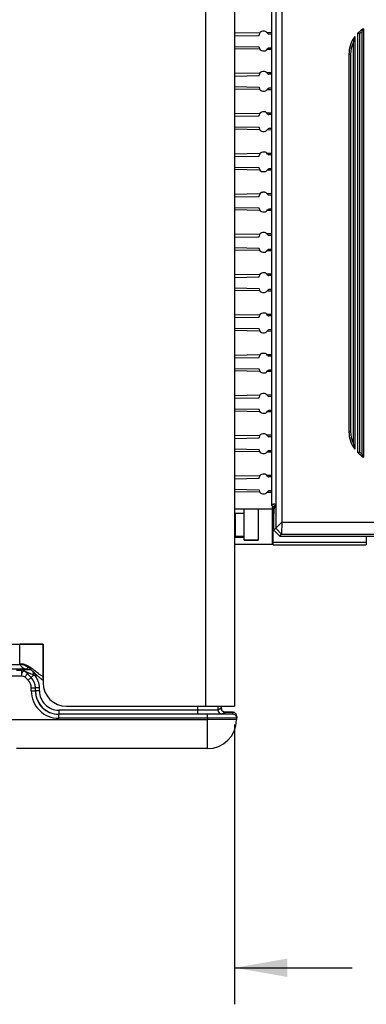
# Model space of a CAD drawing. Header units: inches. Extents: x 0 to 22, y 0 to 17.
# Tile 4 of 42: x 8 to 9.2, y 4.1 to 7.4. Entities that reach past the tile are written whole.
import ezdxf

# ---------------------------------------------------------------- set-up
doc = ezdxf.new("R2010")
doc.units = ezdxf.units.IN
doc.header["$LTSCALE"] = 1.21
doc.header["$MEASUREMENT"] = 0
doc.layers.get('0').update_dxf_attribs({"linetype": 'CONTINUOUS'})
doc.layers.add('06___PRT_ALL_SURFS', color=7, linetype='CONTINUOUS')
doc.layers.add('DIMENSIONS', color=7, linetype='CONTINUOUS')
doc.styles.get("Standard").update_dxf_attribs({"font": 'txt', "width": 0.8})
doc.dimstyles.new('DIMSTYLE_1', dxfattribs={"dimtxt": 0.125, "dimasz": 0.18, "dimexe": 0.125, "dimexo": 0.0625, "dimgap": 0.0625, "dimtad": 0, "dimtih": 1, "dimtoh": 1, "dimzin": 4, "dimdsep": 46, "dimtxsty": 'STANDARD', "dimblk": '_FILLED', "dimblk1": '_FILLED', "dimblk2": '_FILLED', "dimcen": 0.09, "dimadec": 0, "dimazin": 0, "dimtp": 0.001, "dimtm": 0.001, "dimtfac": 1, "dimtofl": 0, "dimtmove": 0, "dimatfit": 3, "dimldrblk": '_FILLED', "dimfxl": 1, "dimtolj": 1, "dimtzin": 4, "dimarcsym": 0})

# ---------------------------------------------------------------- blocks, each defined once
blk = doc.blocks.new('_FILLED')
at = {"color": 0, "linetype": 'BYBLOCK'}
blk.add_solid([(0, 0), (-1, 0.174), (-1, -0.174)], dxfattribs=at)
blk = doc.blocks.new('*D0')
at = {"layer": 'DIMENSIONS', "color": 2, "linetype": 'CONTINUOUS'}
for p, q in [((5.8118, 6.3861), (5.8118, 9.2751)), ((11.4299, 7.4311), (11.4299, 9.2751)), ((5.8118, 9.1501), (7.9458, 9.1501)), ((11.4299, 9.1501), (9.2958, 9.1501))]:
    blk.add_line(p, q, dxfattribs=at)
at = {"layer": 'DIMENSIONS', "color": 2, "linetype": 'CONTINUOUS', "xscale": 0.18, "yscale": 0.18, "zscale": 0.18, "rotation": 180}
blk.add_blockref('_FILLED', (5.8118, 9.1501), dxfattribs=at)
at = {"layer": 'DIMENSIONS', "color": 2, "linetype": 'CONTINUOUS', "xscale": 0.18, "yscale": 0.18, "zscale": 0.18}
blk.add_blockref('_FILLED', (11.4299, 9.1501), dxfattribs=at)
at = {"layer": 'DIMENSIONS', "color": 2, "linetype": 'CONTINUOUS', "insert": (8.6208, 9.2126), "char_height": 0.125, "width": 1.225, "attachment_point": 2, "line_spacing_factor": 0.9}
blk.add_mtext('5.62{\\Ftxt.shx;\\W1.000000;\\H0.125000; }[142.7]', dxfattribs=at)
blk = doc.blocks.new('*D11')
at = {"layer": 'DIMENSIONS', "color": 2, "linetype": 'CONTINUOUS'}
for p, q in [((7.6055, 5.0212), (7.6055, 4.0561)), ((8.7338, 5.0136), (8.7338, 4.0561)), ((7.6055, 4.1811), (7.2455, 4.1811)), ((8.7338, 4.1811), (9.1365, 4.1811))]:
    blk.add_line(p, q, dxfattribs=at)
at = {"layer": 'DIMENSIONS', "color": 2, "linetype": 'CONTINUOUS', "xscale": 0.18, "yscale": 0.18, "zscale": 0.18}
blk.add_blockref('_FILLED', (7.6055, 4.1811), dxfattribs=at)
at = {"layer": 'DIMENSIONS', "color": 2, "linetype": 'CONTINUOUS', "xscale": 0.18, "yscale": 0.18, "zscale": 0.18, "rotation": 180}
blk.add_blockref('_FILLED', (8.7338, 4.1811), dxfattribs=at)
at = {"layer": 'DIMENSIONS', "color": 2, "linetype": 'CONTINUOUS', "insert": (9.199, 4.2436), "char_height": 0.125, "width": 1.125, "attachment_point": 1, "line_spacing_factor": 0.9}
blk.add_mtext('1.13{\\Ftxt.shx;\\W1.000000;\\H0.125000; }[28.7]', dxfattribs=at)

msp = doc.modelspace()

# ---------------------------------------------------------------- linework, layer by layer
at = {"color": 3, "linetype": 'CONTINUOUS'}
for p, q in [((8.6338, 8.2551), (8.6338, 5.0761)), ((8.7338, 8.2551), (8.7338, 5.0761)), ((6.1038, 5.2891), (8.0778, 5.2891)), ((7.9988, 5.2191), (7.9988, 5.2891)), ((8.0778, 5.2891), (8.0778, 5.1561)), ((6.1035, 5.2191), (7.9988, 5.2191)), ((8.1578, 5.0761), (8.7338, 5.0761))]:
    msp.add_line(p, q, dxfattribs=at)
at = {"color": 7, "linetype": 'CONTINUOUS'}
for p, q in [((8.8749, 7.6389), (8.8749, 5.6854)), ((8.8949, 7.6184), (8.8949, 5.7059)), ((8.8612, 5.7653), (8.8612, 7.559)), ((8.8749, 7.5612), (8.8749, 5.7631)), ((8.82, 7.3807), (8.7338, 7.379)), ((8.8357, 7.386), (8.8298, 7.386)), ((8.8612, 7.3816), (8.8452, 7.3812)), ((9.1693, 7.3838), (9.1693, 5.9397)), ((9.1751, 7.3944), (9.1751, 5.929)), ((8.7338, 7.3706), (8.818, 7.3721)), ((8.818, 7.3721), (8.818, 7.3742)), ((8.8612, 7.3766), (8.8508, 7.3766)), ((9.1393, 7.3469), (9.1393, 5.9766)), ((9.1451, 7.3678), (9.1451, 5.9556)), ((9.1551, 5.9442), (9.1551, 7.3793)), ((9.1609, 7.3768), (9.1609, 5.9467)), ((8.7338, 7.3345), (8.818, 7.333)), ((8.82, 7.3244), (8.7338, 7.3261)), ((8.818, 7.3309), (8.818, 7.333)), ((8.8298, 7.3191), (8.8357, 7.3191)), ((8.8612, 7.3236), (8.8452, 7.3239)), ((8.8612, 7.3286), (8.8508, 7.3286)), ((9.1251, 7.3078), (9.1251, 6.0156)), ((9.1251, 7.3078), (9.1309, 7.3078)), ((9.1309, 7.3078), (9.1309, 6.0156)), ((8.8357, 7.2482), (8.8298, 7.2482)), ((8.82, 7.2429), (8.7338, 7.2412)), ((8.7338, 7.2328), (8.818, 7.2343)), ((8.818, 7.2343), (8.818, 7.2364)), ((8.8612, 7.2438), (8.8452, 7.2435)), ((8.8612, 7.2388), (8.8508, 7.2388)), ((8.7338, 7.1967), (8.818, 7.1952)), ((8.82, 7.1866), (8.7338, 7.1883)), ((8.818, 7.1931), (8.818, 7.1952)), ((8.8298, 7.1813), (8.8357, 7.1813)), ((8.8612, 7.1858), (8.8452, 7.1861)), ((8.8612, 7.1908), (8.8508, 7.1908)), ((8.8357, 7.1104), (8.8298, 7.1104)), ((8.82, 7.1051), (8.7338, 7.1034)), ((8.7338, 7.095), (8.818, 7.0965)), ((8.818, 7.0965), (8.818, 7.0986)), ((8.8612, 7.106), (8.8452, 7.1057)), ((8.8612, 7.101), (8.8508, 7.101)), ((8.7338, 7.0589), (8.818, 7.0574)), ((8.82, 7.0488), (8.7338, 7.0506)), ((8.818, 7.0553), (8.818, 7.0574)), ((8.8298, 7.0435), (8.8357, 7.0435)), ((8.8612, 7.048), (8.8452, 7.0483)), ((8.8612, 7.053), (8.8508, 7.053)), ((8.82, 6.9674), (8.7338, 6.9656)), ((8.7338, 6.9572), (8.818, 6.9587)), ((8.818, 6.9587), (8.818, 6.9608)), ((8.8357, 6.9726), (8.8298, 6.9726)), ((8.8612, 6.9682), (8.8452, 6.9679)), ((8.8612, 6.9632), (8.8508, 6.9632)), ((8.7338, 6.9211), (8.818, 6.9196)), ((8.82, 6.911), (8.7338, 6.9128)), ((8.818, 6.9175), (8.818, 6.9196)), ((8.8612, 6.9102), (8.8452, 6.9105)), ((8.8612, 6.9152), (8.8508, 6.9152)), ((8.8298, 6.9057), (8.8357, 6.9057)), ((8.82, 6.8296), (8.7338, 6.8278)), ((8.7338, 6.8195), (8.818, 6.8209)), ((8.818, 6.8209), (8.818, 6.823)), ((8.8357, 6.8349), (8.8298, 6.8349)), ((8.8612, 6.8304), (8.8452, 6.8301)), ((8.8612, 6.8254), (8.8508, 6.8254)), ((8.7338, 6.7833), (8.818, 6.7819)), ((8.82, 6.7732), (8.7338, 6.775)), ((8.818, 6.7797), (8.818, 6.7819)), ((8.8612, 6.7774), (8.8508, 6.7774)), ((8.8298, 6.7679), (8.8357, 6.7679)), ((8.8612, 6.7724), (8.8452, 6.7727)), ((8.82, 6.6918), (8.7338, 6.69)), ((8.7338, 6.6817), (8.818, 6.6831)), ((8.818, 6.6831), (8.818, 6.6852)), ((8.8357, 6.6971), (8.8298, 6.6971)), ((8.8612, 6.6926), (8.8452, 6.6923)), ((8.8612, 6.6876), (8.8508, 6.6876)), ((8.7338, 6.6455), (8.818, 6.6441)), ((8.818, 6.6419), (8.818, 6.6441)), ((8.8612, 6.6396), (8.8508, 6.6396)), ((8.82, 6.6354), (8.7338, 6.6372)), ((8.8298, 6.6301), (8.8357, 6.6301)), ((8.8612, 6.6346), (8.8452, 6.6349)), ((8.82, 6.554), (8.7338, 6.5522)), ((8.7338, 6.5439), (8.818, 6.5453)), ((8.818, 6.5453), (8.818, 6.5475)), ((8.8357, 6.5593), (8.8298, 6.5593)), ((8.8612, 6.5548), (8.8452, 6.5545)), ((8.8612, 6.5498), (8.8508, 6.5498)), ((8.7338, 6.5077), (8.818, 6.5063)), ((8.818, 6.5041), (8.818, 6.5063)), ((8.82, 6.4976), (8.7338, 6.4994)), ((8.8298, 6.4923), (8.8357, 6.4923)), ((8.8612, 6.4968), (8.8452, 6.4971)), ((8.8612, 6.5018), (8.8508, 6.5018)), ((8.82, 6.4162), (8.7338, 6.4144)), ((8.7338, 6.4061), (8.818, 6.4075)), ((8.818, 6.4075), (8.818, 6.4097)), ((8.8357, 6.4215), (8.8298, 6.4215)), ((8.8612, 6.417), (8.8452, 6.4167)), ((8.8612, 6.412), (8.8508, 6.412)), ((8.7338, 6.3699), (8.818, 6.3685)), ((8.82, 6.3598), (8.7338, 6.3616)), ((8.818, 6.3664), (8.818, 6.3685)), ((8.8298, 6.3545), (8.8357, 6.3545)), ((8.8612, 6.359), (8.8452, 6.3593)), ((8.8612, 6.364), (8.8508, 6.364)), ((8.82, 6.2784), (8.7338, 6.2766)), ((8.7338, 6.2683), (8.818, 6.2697)), ((8.818, 6.2697), (8.818, 6.2719)), ((8.8357, 6.2837), (8.8298, 6.2837)), ((8.8612, 6.2792), (8.8452, 6.2789)), ((8.8612, 6.2742), (8.8508, 6.2742)), ((8.7338, 6.2321), (8.818, 6.2307)), ((8.82, 6.222), (8.7338, 6.2238)), ((8.818, 6.2286), (8.818, 6.2307)), ((8.8298, 6.2167), (8.8357, 6.2167)), ((8.8612, 6.2212), (8.8452, 6.2215)), ((8.8612, 6.2262), (8.8508, 6.2262)), ((8.82, 6.1406), (8.7338, 6.1388)), ((8.818, 6.1319), (8.818, 6.1341)), ((8.8357, 6.1459), (8.8298, 6.1459)), ((8.8612, 6.1414), (8.8452, 6.1411)), ((8.8612, 6.1364), (8.8508, 6.1364)), ((8.7338, 6.1305), (8.818, 6.1319)), ((8.7338, 6.0943), (8.818, 6.0929)), ((8.82, 6.0842), (8.7338, 6.086)), ((8.818, 6.0908), (8.818, 6.0929)), ((8.8298, 6.0789), (8.8357, 6.0789)), ((8.8612, 6.0834), (8.8452, 6.0837)), ((8.8612, 6.0884), (8.8508, 6.0884)), ((8.82, 6.0028), (8.7338, 6.001)), ((8.8357, 6.0081), (8.8298, 6.0081)), ((8.8612, 6.0036), (8.8452, 6.0033)), ((8.8612, 5.9986), (8.8508, 5.9986)), ((9.1251, 6.0156), (9.1309, 6.0156)), ((8.7338, 5.9927), (8.818, 5.9942)), ((8.818, 5.9942), (8.818, 5.9963)), ((8.7338, 5.9566), (8.818, 5.9551)), ((8.82, 5.9465), (8.7338, 5.9482)), ((8.818, 5.953), (8.818, 5.9551)), ((8.8298, 5.9412), (8.8357, 5.9412)), ((8.8612, 5.9456), (8.8452, 5.9459)), ((8.8612, 5.9506), (8.8508, 5.9506)), ((8.82, 5.865), (8.7338, 5.8633)), ((8.8357, 5.8703), (8.8298, 5.8703)), ((8.8612, 5.8658), (8.8452, 5.8655)), ((8.7338, 5.8549), (8.818, 5.8564)), ((8.818, 5.8564), (8.818, 5.8585)), ((8.8612, 5.8608), (8.8508, 5.8608)), ((8.7338, 5.8188), (8.818, 5.8173)), ((8.82, 5.8087), (8.7338, 5.8104)), ((8.818, 5.8152), (8.818, 5.8173)), ((8.8298, 5.8034), (8.8357, 5.8034)), ((8.8612, 5.8078), (8.8452, 5.8081)), ((8.8612, 5.8128), (8.8508, 5.8128)), ((8.8684, 5.7496), (8.8749, 5.7625)), ((8.8749, 5.7631), (8.8749, 5.7625)), ((8.8633, 5.7504), (8.7338, 5.7504)), ((8.7338, 5.7325), (8.7371, 5.7358)), ((8.7659, 5.7358), (8.7371, 5.7358)), ((8.7371, 5.657), (8.7371, 5.7358)), ((8.7659, 5.6441), (8.7659, 5.7504)), ((8.8141, 5.7504), (8.8141, 5.6441)), ((8.8633, 5.7609), (8.8633, 5.7586)), ((8.8695, 5.7586), (8.8633, 5.7586)), ((8.8633, 5.6301), (8.8633, 5.7586)), ((8.8652, 5.7318), (8.8633, 5.7318)), ((8.8652, 5.6287), (8.8652, 5.7586)), ((8.8685, 5.7591), (8.8673, 5.7593)), ((8.868, 5.6785), (8.868, 5.7346)), ((8.8949, 5.7059), (8.8749, 5.6854)), ((8.8949, 5.7059), (8.8943, 5.6648)), ((8.8949, 5.7059), (10.6608, 5.7059)), ((8.8652, 5.661), (8.8633, 5.661)), ((8.868, 5.6785), (8.8749, 5.6854)), ((8.888, 5.6585), (8.868, 5.6785)), ((8.8749, 5.6854), (8.8943, 5.6648)), ((8.888, 5.6585), (8.8943, 5.6648)), ((8.8943, 5.6648), (10.6608, 5.6648)), ((8.7338, 5.6603), (8.7371, 5.657)), ((8.7338, 5.6547), (8.7659, 5.6547)), ((8.8633, 5.6301), (8.7338, 5.6301)), ((8.7659, 5.657), (8.7371, 5.657)), ((8.7659, 5.6459), (8.8141, 5.6459)), ((8.7659, 5.6441), (8.8141, 5.6441)), ((9.1841, 5.6366), (8.8652, 5.6366)), ((8.8652, 5.6287), (9.1841, 5.6287)), ((8.888, 5.6585), (10.1382, 5.6585)), ((9.1841, 5.6585), (9.1841, 5.6287)), ((8.007, 5.2031), (7.9722, 5.2029)), ((7.9874, 5.1998), (8.0034, 5.1998)), ((8.0034, 5.1999), (8.0034, 5.1998)), ((8.0071, 5.1995), (8.0034, 5.1998)), ((8.0034, 5.1998), (8.0034, 5.1798)), ((8.0175, 5.194), (8.0174, 5.1942)), ((8.0369, 5.1747), (8.0175, 5.194)), ((8.0175, 5.194), (8.0175, 5.194)), ((8.0175, 5.194), (8.0248, 5.1865)), ((8.0222, 5.2037), (8.0271, 5.2086)), ((7.9674, 5.1798), (8.0034, 5.1798)), ((8.0248, 5.1865), (8.0151, 5.1768)), ((8.027, 5.1649), (8.0151, 5.1768)), ((8.0368, 5.1746), (8.0248, 5.1865)), ((8.027, 5.1649), (8.0368, 5.1746)), ((8.0369, 5.1747), (8.0368, 5.1746)), ((8.045, 5.1828), (8.0369, 5.1747)), ((8.0503, 5.1805), (8.0503, 5.1882)), ((8.0588, 5.1805), (8.0503, 5.1805)), ((8.0376, 5.1393), (8.0514, 5.1393)), ((8.0376, 5.1287), (8.0376, 5.1393)), ((8.0376, 5.1287), (8.0514, 5.1287)), ((8.0514, 5.1287), (8.0514, 5.1393)), ((8.0515, 5.1393), (8.0514, 5.1393)), ((8.0514, 5.1287), (8.0515, 5.1287)), ((8.0653, 5.1393), (8.0515, 5.1393)), ((8.0515, 5.1287), (8.0515, 5.1393)), ((8.0653, 5.1287), (8.0515, 5.1287)), ((8.0653, 5.1287), (8.0653, 5.1393)), ((8.6064, 5.0625), (8.1315, 5.0625)), ((8.1315, 5.0625), (8.1315, 5.0488)), ((8.6064, 5.0761), (8.6064, 5.0488)), ((8.6764, 5.0761), (8.6764, 5.0632)), ((8.6881, 5.0691), (8.6764, 5.0632)), ((8.6881, 5.0761), (8.6881, 5.0691)), ((8.6881, 5.0761), (8.6881, 5.0691)), ((8.6881, 5.0691), (8.6881, 5.0691)), ((8.7018, 5.0553), (8.6901, 5.0495)), ((8.7019, 5.0561), (8.6974, 5.0561)), ((8.6976, 5.0561), (8.7002, 5.0561)), ((8.7001, 5.0555), (8.7018, 5.0553)), ((8.7002, 5.0561), (8.7016, 5.0561)), ((8.7082, 5.056), (8.7019, 5.0561)), ((8.7269, 5.0555), (8.7268, 5.0494)), ((7.9674, 5.0311), (8.6405, 5.0311)), ((8.6406, 5.0487), (8.1314, 5.0487)), ((8.1314, 5.0349), (8.1314, 5.0487)), ((8.6406, 5.0349), (8.1314, 5.0349)), ((8.6406, 5.0349), (8.6405, 5.0311)), ((8.7405, 5.0294), (8.6405, 5.0311)), ((8.6405, 4.9311), (8.6405, 5.0311)), ((8.6406, 5.0349), (8.6406, 5.0487)), ((8.6488, 5.0487), (8.6406, 5.0487)), ((8.6523, 5.0489), (8.6407, 5.0488)), ((8.7407, 5.0415), (8.7405, 5.0294)), ((8.6405, 4.9311), (7.9867, 4.9311))]:
    msp.add_line(p, q, dxfattribs=at)
for points in [[(8.6984, 5.0558), (8.6963, 5.0565), (8.6941, 5.0578), (8.6919, 5.0596), (8.69, 5.062), (8.6887, 5.0649), (8.6881, 5.0681), (8.6881, 5.0691)], [(8.7002, 5.0555), (8.7003, 5.0555), (8.7002, 5.0555), (8.6997, 5.0555), (8.6984, 5.0558)], [(8.7194, 5.0559), (8.7177, 5.0559), (8.7157, 5.0559), (8.7134, 5.056), (8.7082, 5.056)], [(8.7236, 5.0558), (8.7224, 5.0558), (8.721, 5.0558), (8.7194, 5.0559)], [(8.7328, 5.0542), (8.7301, 5.0552), (8.7286, 5.0555), (8.7277, 5.0556), (8.7271, 5.0556), (8.7264, 5.0557), (8.7256, 5.0557), (8.7247, 5.0557), (8.7236, 5.0558)], [(8.7407, 5.0415), (8.7403, 5.0451), (8.7385, 5.0492), (8.7358, 5.0523), (8.7328, 5.0542)]]:
    msp.add_lwpolyline(points, dxfattribs=at)
for centre, radius, start, end in [((8.8298, 7.3742), 0.0118, 90, 180), ((8.8357, 7.3742), 0.0118, 25.804, 90), ((8.8508, 7.3815), 0.00492, 205.804, 270), ((9.2251, 7.3078), 0.1, 120, 134.427), ((9.2251, 7.3078), 0.0942, 126.2926, 132.9702), ((9.3648, 7.2848), 0.2191, 149.9652, 153.1343), ((9.2251, 7.3078), 0.1, 143.1301, 180), ((9.2251, 7.3078), 0.0942, 155.5456, 180), ((9.3357, 7.3041), 0.201, 161.5182, 167.7273), ((8.9652, 6.9271), 0.4904, 66.4879, 67.2215), ((8.8298, 7.3309), 0.0118, 180, 270), ((8.8357, 7.3309), 0.0118, 270, 334.196), ((8.8508, 7.3236), 0.00492, 90, 154.196), ((8.8298, 7.2364), 0.0118, 90, 180), ((8.8357, 7.2364), 0.0118, 25.804, 90), ((8.8508, 7.2437), 0.00492, 205.804, 270), ((8.8298, 7.1931), 0.0118, 180, 270), ((8.8357, 7.1931), 0.0118, 270, 334.196), ((8.8508, 7.1858), 0.00492, 90, 154.196), ((8.8298, 7.0986), 0.0118, 90, 180), ((8.8357, 7.0986), 0.0118, 25.804, 90), ((8.8508, 7.1059), 0.00492, 205.804, 270), ((8.8298, 7.0553), 0.0118, 180, 270), ((8.8357, 7.0553), 0.0118, 270, 334.196), ((8.8508, 7.048), 0.00492, 90, 154.196), ((8.8298, 6.9608), 0.0118, 90, 180), ((8.8357, 6.9608), 0.0118, 25.804, 90), ((8.8508, 6.9681), 0.00492, 205.804, 270), ((8.8298, 6.9175), 0.0118, 180, 270), ((8.8357, 6.9175), 0.0118, 270, 334.196), ((8.8508, 6.9102), 0.00492, 90, 154.196), ((8.8298, 6.823), 0.0118, 90, 180), ((8.8357, 6.823), 0.0118, 25.804, 90), ((8.8508, 6.8303), 0.00492, 205.804, 270), ((8.8298, 6.7797), 0.0118, 180, 270), ((8.8357, 6.7797), 0.0118, 270, 334.196), ((8.8508, 6.7725), 0.00492, 90, 154.196), ((8.8298, 6.6852), 0.0118, 90, 180), ((8.8357, 6.6852), 0.0118, 25.804, 90), ((8.8508, 6.6925), 0.00492, 205.804, 270), ((8.8298, 6.6419), 0.0118, 180, 270), ((8.8508, 6.6347), 0.00492, 90, 154.196), ((8.8357, 6.6419), 0.0118, 270, 334.196), ((8.8298, 6.5475), 0.0118, 90, 180), ((8.8357, 6.5475), 0.0118, 25.804, 90), ((8.8508, 6.5547), 0.00492, 205.804, 270), ((8.8298, 6.5041), 0.0118, 180, 270), ((8.8357, 6.5041), 0.0118, 270, 334.196), ((8.8508, 6.4969), 0.00492, 90, 154.196), ((8.8298, 6.4097), 0.0118, 90, 180), ((8.8357, 6.4097), 0.0118, 25.804, 90), ((8.8508, 6.4169), 0.00492, 205.804, 270), ((8.8298, 6.3664), 0.0118, 180, 270), ((8.8357, 6.3664), 0.0118, 270, 334.196), ((8.8508, 6.3591), 0.00492, 90, 154.196), ((8.8298, 6.2719), 0.0118, 90, 180), ((8.8357, 6.2719), 0.0118, 25.804, 90), ((8.8508, 6.2791), 0.00492, 205.804, 270), ((8.8298, 6.2286), 0.0118, 180, 270), ((8.8357, 6.2286), 0.0118, 270, 334.196), ((8.8508, 6.2213), 0.00492, 90, 154.196), ((8.8298, 6.1341), 0.0118, 90, 180), ((8.8357, 6.1341), 0.0118, 25.804, 90), ((8.8508, 6.1414), 0.00492, 205.804, 270), ((8.8298, 6.0908), 0.0118, 180, 270), ((8.8357, 6.0908), 0.0118, 270, 334.196), ((8.8508, 6.0835), 0.00492, 90, 154.196), ((8.8298, 5.9963), 0.0118, 90, 180), ((8.8357, 5.9963), 0.0118, 25.804, 90), ((8.8508, 6.0036), 0.00492, 205.804, 270), ((9.2251, 6.0156), 0.1, 180, 216.8699), ((9.2251, 6.0156), 0.0942, 180, 204.4544), ((9.3357, 6.0193), 0.201, 192.2727, 198.4818), ((8.8298, 5.953), 0.0118, 180, 270), ((8.8357, 5.953), 0.0118, 270, 334.196), ((8.8508, 5.9457), 0.00492, 90, 154.196), ((8.9652, 6.3963), 0.4904, 292.7785, 293.5121), ((9.2251, 6.0156), 0.1, 225.573, 240), ((9.2251, 6.0156), 0.0942, 227.0298, 233.7074), ((9.3648, 6.0387), 0.2191, 206.8657, 210.0348), ((8.8298, 5.8585), 0.0118, 90, 180), ((8.8357, 5.8585), 0.0118, 25.804, 90), ((8.8508, 5.8658), 0.00492, 205.804, 270), ((8.8298, 5.8152), 0.0118, 180, 270), ((8.8357, 5.8152), 0.0118, 270, 334.196), ((8.8508, 5.8079), 0.00492, 90, 154.196), ((8.8665, 5.7615), 0.005, 230.2065, 253.7394), ((8.0223, 5.2288), 0.0251, 203.1697, 215.9905), ((8.0222, 5.2287), 0.025, 216.0025, 269.9802), ((8.0034, 5.1798), 0.0201, 76.0183, 89.9551), ((7.9958, 5.9027), 0.6997, 270.924, 271.4767), ((8.0014, 5.1392), 0.0362, 0.0025, 44.9975), ((8.0014, 5.1392), 0.05, 0.0019, 44.9981), ((8.0016, 5.1393), 0.05, 359.9976, 45.0024), ((7.4216, 3.7751), 1.5395, 65.8972, 66.1104), ((8.0016, 5.1393), 0.0638, 0.0001, 40.1891), ((8.1314, 5.1287), 0.0938, 180.0018, 270.0052), ((8.1314, 5.1287), 0.08, 180.0009, 270.0085), ((8.1315, 5.1287), 0.08, 180.0029, 270.0017), ((8.1315, 5.1287), 0.0662, 180.0023, 270.0048), ((8.6902, 5.0633), 0.0138, 180.007, 269.986), ((8.7017, 5.069), 0.0136, 200.7172, 204.9499), ((8.7019, 5.0692), 0.0139, 205.0226, 224.1509), ((8.7018, 5.069), 0.0137, 224.215, 226.8166), ((8.7018, 5.0689), 0.0136, 246.8537, 248.7874), ((8.727, 5.0419), 0.0136, 66.6558, 68.4277), ((8.6405, 5.0311), 0.1, 270, 359), ((8.7268, 5.0357), 0.0138, 359.0011, 90.001), ((8.727, 5.0418), 0.0137, 40.7729, 46.5783), ((8.7269, 5.0417), 0.0139, 26.0729, 40.7488), ((8.727, 5.0418), 0.0137, 18.5434, 26.0324)]:
    msp.add_arc(centre, radius, start, end, dxfattribs=at)
at = {"color": 3, "linetype": 'CONTINUOUS'}
for centre, radius, start, end in [((7.8398, 4.9809), 0.2952, 47.2843, 47.5127), ((7.7301, 4.8627), 0.4564, 46.6128, 47.2287), ((7.7102, 4.7732), 0.5432, 51.8919, 52.1309), ((7.2802, 4.2258), 1.2393, 51.7154, 51.8689), ((8.1614, 5.2873), 0.1481, 232.6765, 235.6292), ((8.1578, 5.1561), 0.08, 180, 270)]:
    msp.add_arc(centre, radius, start, end, dxfattribs=at)
at = {"color": 7, "linetype": 'CONTINUOUS'}
msp.add_ellipse((8.8684, 5.7346), major_axis=(0, 0.015), ratio=0.026186, start_param=0.052378, end_param=1.570832, dxfattribs=at)
for points, knots in [([(8.8749, 5.7631), (8.8748, 5.7633), (8.8748, 5.7637), (8.8747, 5.7642), (8.8745, 5.7647), (8.8743, 5.7652), (8.874, 5.7656), (8.8737, 5.7661), (8.8732, 5.7665), (8.8728, 5.7668), (8.8722, 5.7671), (8.8715, 5.7674), (8.8707, 5.7676), (8.8698, 5.7677), (8.8689, 5.7677), (8.8681, 5.7676), (8.8672, 5.7675), (8.8661, 5.7672), (8.8646, 5.7668), (8.8629, 5.7661), (8.8618, 5.7656), (8.8612, 5.7653)], [0, 0, 0, 0, 0.039446, 0.066032, 0.104455, 0.133743, 0.15827, 0.199378, 0.234521, 0.266282, 0.29595, 0.351614, 0.404782, 0.456895, 0.508704, 0.560636, 0.612953, 0.665827, 0.773668, 0.884884, 1, 1, 1, 1]), ([(8.8673, 5.7593), (8.8669, 5.7593), (8.8663, 5.7594), (8.8655, 5.7596), (8.8648, 5.7598), (8.8639, 5.7603), (8.863, 5.761), (8.8622, 5.7619), (8.8617, 5.763), (8.8613, 5.7641), (8.8612, 5.7649), (8.8612, 5.7653)], [0, 0, 0, 0, 0.124996, 0.187559, 0.250121, 0.375105, 0.500084, 0.625063, 0.750043, 0.875017, 1, 1, 1, 1]), ([(8.8749, 5.7625), (8.8749, 5.7626), (8.8748, 5.7628), (8.8748, 5.763), (8.8748, 5.7631), (8.8747, 5.7632), (8.8746, 5.7633), (8.8745, 5.7634), (8.8744, 5.7635), (8.8743, 5.7635), (8.8741, 5.7636), (8.8739, 5.7636), (8.8737, 5.7636), (8.8734, 5.7635), (8.8732, 5.7635), (8.8729, 5.7634), (8.8725, 5.7632), (8.872, 5.763), (8.8715, 5.7627), (8.871, 5.7624), (8.8706, 5.7621), (8.8701, 5.7617), (8.8696, 5.7614), (8.869, 5.7609), (8.8682, 5.7602), (8.8676, 5.7596), (8.8673, 5.7593)], [0, 0, 0, 0, 0.031036, 0.044675, 0.062158, 0.074636, 0.084779, 0.101512, 0.115899, 0.129179, 0.141915, 0.166754, 0.191539, 0.216628, 0.242143, 0.268121, 0.32145, 0.376523, 0.433188, 0.491313, 0.550788, 0.61153, 0.673474, 0.736571, 0.866099, 1, 1, 1, 1]), ([(8.8685, 5.7591), (8.8688, 5.759), (8.8694, 5.7588), (8.8699, 5.7583), (8.8703, 5.7579), (8.8706, 5.7575), (8.8708, 5.7572), (8.8709, 5.7568), (8.871, 5.7565), (8.8711, 5.7561), (8.8712, 5.7559), (8.8712, 5.7557), (8.8712, 5.7555), (8.8712, 5.7554), (8.8712, 5.7553), (8.8712, 5.7553), (8.8712, 5.7552), (8.8712, 5.7552), (8.8712, 5.7551), (8.8712, 5.7551), (8.8712, 5.7551), (8.8711, 5.7551)], [0, 0, 0, 0, 0.17439, 0.347796, 0.433218, 0.516519, 0.59647, 0.671735, 0.741067, 0.803451, 0.858138, 0.904571, 0.924548, 0.942303, 0.957785, 0.970957, 0.981785, 0.990236, 0.9963, 0.998441, 1, 1, 1, 1]), ([(8.037, 5.2004), (8.035, 5.2004), (8.031, 5.2004), (8.0252, 5.2004), (8.0198, 5.2003), (8.0148, 5.2003), (8.011, 5.2002), (8.0083, 5.2001), (8.0067, 5.2001), (8.0054, 5.2), (8.0045, 5.2), (8.0039, 5.2), (8.0037, 5.1999), (8.0035, 5.1999), (8.0034, 5.1999), (8.0034, 5.1999)], [0, 0, 0, 0, 0.179256, 0.352347, 0.516369, 0.667243, 0.799216, 0.855799, 0.904612, 0.944499, 0.974308, 0.98509, 0.992999, 0.997969, 1, 1, 1, 1]), ([(8.0066, 5.1918), (8.0056, 5.1901), (8.004, 5.1862), (8.0034, 5.182), (8.0034, 5.1798)], [0, 0, 0, 0, 0.471809, 1, 1, 1, 1]), ([(8.0139, 5.1959), (8.0132, 5.1961), (8.0118, 5.1961), (8.0091, 5.1949), (8.0075, 5.1931), (8.0066, 5.1918)], [0, 0, 0, 0, 0.227085, 0.457718, 1, 1, 1, 1]), ([(8.0222, 5.2037), (8.0222, 5.2037), (8.0219, 5.2036), (8.0215, 5.2036), (8.0208, 5.2035), (8.0194, 5.2034), (8.017, 5.2033), (8.015, 5.2033), (8.0138, 5.2032)], [0, 0, 0, 0, 0.02366, 0.076732, 0.15946, 0.271514, 0.58131, 1, 1, 1, 1]), ([(8.0175, 5.194), (8.0173, 5.1942), (8.0162, 5.1951), (8.0149, 5.1957), (8.0139, 5.1959)], [0, 0, 0, 0, 0.224674, 1, 1, 1, 1]), ([(8.045, 5.1828), (8.0424, 5.1839), (8.0384, 5.1855), (8.0332, 5.1877), (8.0294, 5.1893), (8.0262, 5.1906), (8.0238, 5.1916), (8.0221, 5.1923), (8.0205, 5.1929), (8.0193, 5.1934), (8.0185, 5.1937), (8.018, 5.1939), (8.0178, 5.1939), (8.0175, 5.1941), (8.0175, 5.194)], [0, 0, 0, 0, 0.289594, 0.432556, 0.573199, 0.709816, 0.775531, 0.838514, 0.897016, 0.94826, 0.969224, 0.985633, 0.996308, 1, 1, 1, 1]), ([(8.045, 5.1828), (8.045, 5.1838), (8.0449, 5.1875), (8.0447, 5.1912), (8.0444, 5.1939)], [0, 0, 0, 0, 0.272538, 1, 1, 1, 1]), ([(8.0034, 5.1798), (8.0045, 5.1798), (8.0084, 5.1797), (8.013, 5.1789), (8.0151, 5.1768)], [0, 0, 0, 0, 0.260669, 1, 1, 1, 1]), ([(8.6764, 5.0632), (8.6762, 5.0632), (8.6757, 5.0632), (8.6746, 5.0631), (8.6729, 5.063), (8.6705, 5.063), (8.6675, 5.0629), (8.6624, 5.0628), (8.6548, 5.0627), (8.6444, 5.0626), (8.6326, 5.0626), (8.6197, 5.0625), (8.6109, 5.0625), (8.6064, 5.0625)], [0, 0, 0, 0, 0.006474, 0.022253, 0.047226, 0.081166, 0.123762, 0.174613, 0.299092, 0.449922, 0.621419, 0.807112, 1, 1, 1, 1]), ([(8.7016, 5.0561), (8.7035, 5.0561), (8.7071, 5.056), (8.7121, 5.056), (8.7165, 5.0559), (8.7201, 5.0558), (8.7226, 5.0558), (8.7243, 5.0557), (8.7252, 5.0557), (8.7259, 5.0557), (8.7265, 5.0556), (8.7267, 5.0556), (8.7269, 5.0556), (8.7269, 5.0555)], [0, 0, 0, 0, 0.224939, 0.42448, 0.59669, 0.739897, 0.852732, 0.897409, 0.934114, 0.962757, 0.983285, 0.995664, 1, 1, 1, 1]), ([(8.7406, 5.0354), (8.7406, 5.0354), (8.7404, 5.0354), (8.7401, 5.0353), (8.7394, 5.0353), (8.7386, 5.0353), (8.7375, 5.0352), (8.7356, 5.0352), (8.7327, 5.0351), (8.7285, 5.0351), (8.7235, 5.035), (8.7176, 5.035), (8.7111, 5.035), (8.7038, 5.0349), (8.693, 5.0349), (8.6784, 5.0349), (8.6598, 5.0349), (8.6471, 5.0349), (8.6406, 5.0349)], [0, 0, 0, 0, 0.001264, 0.004896, 0.010917, 0.019316, 0.030076, 0.043172, 0.07624, 0.118203, 0.168663, 0.227131, 0.293042, 0.365764, 0.444592, 0.617471, 0.805016, 1, 1, 1, 1]), ([(8.7268, 5.0494), (8.7268, 5.0494), (8.7266, 5.0494), (8.7264, 5.0494), (8.7259, 5.0493), (8.7253, 5.0493), (8.7245, 5.0493), (8.723, 5.0492), (8.7208, 5.0492), (8.7176, 5.0491), (8.7137, 5.049), (8.7093, 5.049), (8.7022, 5.0489), (8.6921, 5.0488), (8.6787, 5.0488), (8.6641, 5.0487), (8.654, 5.0487), (8.6488, 5.0487)], [0, 0, 0, 0, 0.001262, 0.004816, 0.010697, 0.018897, 0.029404, 0.042197, 0.074523, 0.115608, 0.165103, 0.222585, 0.28757, 0.437767, 0.610587, 0.800149, 1, 1, 1, 1]), ([(8.6901, 5.0495), (8.6901, 5.0494), (8.6898, 5.0494), (8.6893, 5.0494), (8.6884, 5.0493), (8.6866, 5.0493), (8.6837, 5.0492), (8.6794, 5.0491), (8.674, 5.049), (8.6676, 5.049), (8.6602, 5.0489), (8.6551, 5.0489), (8.6523, 5.0489)], [0, 0, 0, 0, 0.006542, 0.021178, 0.0439, 0.074632, 0.159671, 0.275063, 0.419111, 0.589688, 0.784277, 1, 1, 1, 1])]:
    msp.add_open_spline(points, degree=3, knots=knots, dxfattribs=at)
at = {"color": 3, "linetype": 'CONTINUOUS'}
for points, knots in [([(8.0436, 5.202), (8.0419, 5.2034), (8.0384, 5.2061), (8.033, 5.2099), (8.0277, 5.2132), (8.0223, 5.2161), (8.0168, 5.2183), (8.011, 5.2198), (8.005, 5.2204), (8.0009, 5.2202), (7.9988, 5.22)], [0, 0, 0, 0, 0.13582, 0.266818, 0.393143, 0.51538, 0.634743, 0.753246, 0.873774, 1, 1, 1, 1]), ([(8.0392, 5.1986), (8.0377, 5.2), (8.0346, 5.2028), (8.0298, 5.2067), (8.0251, 5.2102), (8.0202, 5.2133), (8.0152, 5.2158), (8.0099, 5.2177), (8.0045, 5.2189), (8.0007, 5.2191), (7.9988, 5.2191)], [0, 0, 0, 0, 0.13681, 0.26877, 0.396043, 0.519152, 0.639123, 0.757597, 0.8769, 1, 1, 1, 1]), ([(8.0716, 5.1696), (8.069, 5.1716), (8.064, 5.1756), (8.0569, 5.1819), (8.0502, 5.1882), (8.0458, 5.1924), (8.0437, 5.1944)], [0, 0, 0, 0, 0.26237, 0.516713, 0.762799, 1, 1, 1, 1]), ([(8.0778, 5.1776), (8.075, 5.1792), (8.0696, 5.1824), (8.062, 5.1877), (8.0549, 5.1932), (8.0503, 5.1968), (8.048, 5.1986)], [0, 0, 0, 0, 0.262572, 0.516613, 0.762504, 1, 1, 1, 1])]:
    msp.add_open_spline(points, degree=3, knots=knots, dxfattribs=at)
at = {"color": 7, "linetype": 'CONTINUOUS'}
for points in [[(8.0174, 5.1942), (8.0146, 5.1969), (8.0109, 5.1988), (8.0071, 5.1995)], [(8.0175, 5.194), (8.015, 5.1965), (8.0117, 5.1984), (8.0082, 5.1993)], [(8.6881, 5.0691), (8.6881, 5.0674), (8.6884, 5.0658), (8.689, 5.0642)], [(8.6924, 5.0591), (8.6936, 5.058), (8.695, 5.0571), (8.6964, 5.0564)], [(8.6969, 5.0563), (8.6984, 5.0556), (8.7002, 5.0553), (8.7018, 5.0553)], [(8.732, 5.0546), (8.7304, 5.0552), (8.7287, 5.0555), (8.7269, 5.0555)], [(8.7364, 5.0518), (8.7352, 5.0529), (8.7339, 5.0538), (8.7324, 5.0544)], [(8.7407, 5.0415), (8.7407, 5.0431), (8.7405, 5.0447), (8.74, 5.0462)]]:
    msp.add_open_spline(points, degree=3, dxfattribs=at)
at = {"layer": '06___PRT_ALL_SURFS', "color": 7, "linetype": 'CONTINUOUS'}
for p, q in [((8.0778, 5.2891), (7.9988, 5.2891)), ((7.9988, 5.2191), (7.9988, 5.2891)), ((8.0778, 5.1651), (8.0778, 5.2891))]:
    msp.add_line(p, q, dxfattribs=at)
for centre, radius, start, end in [((7.8398, 4.9809), 0.2952, 47.2843, 47.5127), ((7.7301, 4.8627), 0.4564, 46.6128, 47.2287), ((8.1614, 5.2873), 0.1481, 232.6765, 235.6292)]:
    msp.add_arc(centre, radius, start, end, dxfattribs=at)
at = {"layer": '06___PRT_ALL_SURFS', "color": 6, "linetype": 'CONTINUOUS'}
for centre, radius, start, end in [((7.7102, 4.7732), 0.5432, 51.8919, 52.1309), ((7.2802, 4.2258), 1.2393, 51.7154, 51.8689)]:
    msp.add_arc(centre, radius, start, end, dxfattribs=at)
for points, knots in [([(8.0436, 5.202), (8.0419, 5.2034), (8.0384, 5.2061), (8.033, 5.2099), (8.0277, 5.2132), (8.0223, 5.2161), (8.0168, 5.2183), (8.011, 5.2198), (8.005, 5.2204), (8.0009, 5.2202), (7.9988, 5.22)], [0, 0, 0, 0, 0.13582, 0.266818, 0.393143, 0.51538, 0.634743, 0.753246, 0.873774, 1, 1, 1, 1]), ([(8.0778, 5.1776), (8.075, 5.1792), (8.0696, 5.1824), (8.062, 5.1877), (8.0549, 5.1932), (8.0503, 5.1968), (8.048, 5.1986)], [0, 0, 0, 0, 0.262572, 0.516613, 0.762504, 1, 1, 1, 1])]:
    msp.add_open_spline(points, degree=3, knots=knots, dxfattribs=at)
at = {"layer": '06___PRT_ALL_SURFS', "color": 7, "linetype": 'CONTINUOUS'}
for points, knots in [([(8.0392, 5.1986), (8.0377, 5.2), (8.0346, 5.2028), (8.0298, 5.2067), (8.0251, 5.2102), (8.0202, 5.2133), (8.0152, 5.2158), (8.0099, 5.2177), (8.0045, 5.2189), (8.0007, 5.2191), (7.9988, 5.2191)], [0, 0, 0, 0, 0.13681, 0.26877, 0.396043, 0.519152, 0.639123, 0.757597, 0.8769, 1, 1, 1, 1]), ([(8.0716, 5.1696), (8.069, 5.1716), (8.064, 5.1756), (8.0569, 5.1819), (8.0502, 5.1882), (8.0458, 5.1924), (8.0437, 5.1944)], [0, 0, 0, 0, 0.26237, 0.516713, 0.762799, 1, 1, 1, 1])]:
    msp.add_open_spline(points, degree=3, knots=knots, dxfattribs=at)

# ---------------------------------------------------------------- dimensions: what is measured, and where the dimension line sits
at = {"layer": 'DIMENSIONS', "color": 2, "linetype": 'CONTINUOUS'}
dim = msp.add_linear_dim(base=(11.4299, 9.1501), p1=(5.8118, 6.3236), p2=(11.4299, 7.3686), dimstyle='DIMSTYLE_1', dxfattribs=at)
dim.commit()
dim.dimension.update_dxf_attribs({"geometry": '*D0', "text_midpoint": (8.6208, 9.1501), "dimtype": 160})
dim = msp.add_linear_dim(base=(7.6055, 4.1811), p1=(8.7338, 5.0761), p2=(7.6055, 5.0837), angle=180, dimstyle='DIMSTYLE_1', dxfattribs=at)
dim.commit()
dim.dimension.update_dxf_attribs({"geometry": '*D11', "text_midpoint": (9.7615, 4.1811), "dimtype": 160})

doc.saveas('drawing.dxf')
